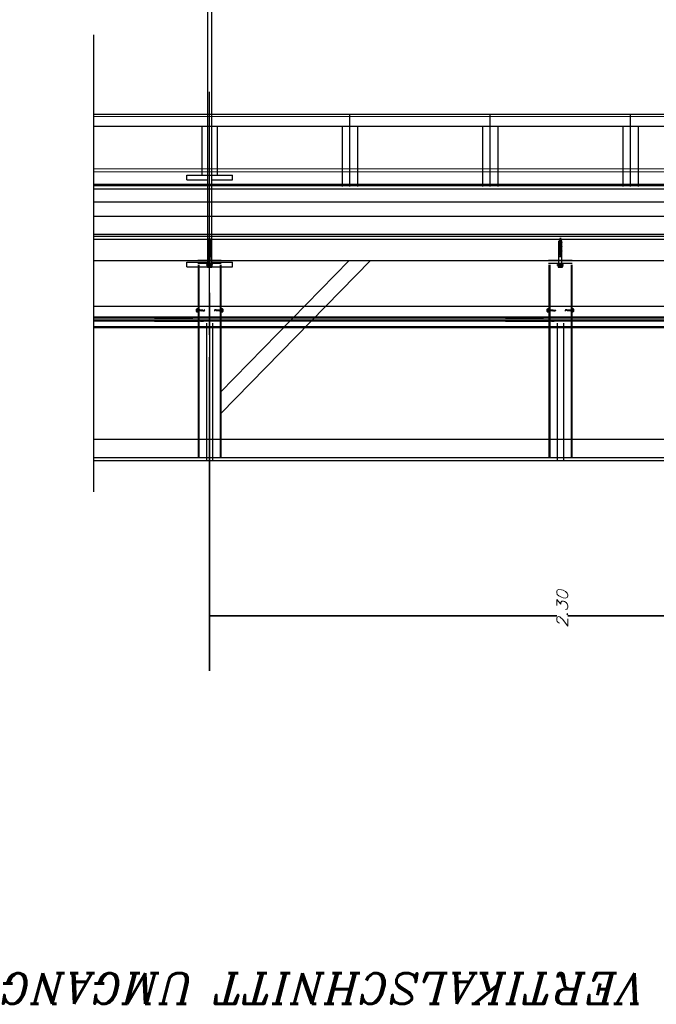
# Model space of a CAD drawing. Header units: millimetres. Extents: x -74 to 79, y 0 to 54.
# Tile 25 of 164: x -63.11 to -61.02, y 6.57 to 9.79. Entities that reach past the tile are written whole.
import ezdxf

# ---------------------------------------------------------------- set-up
doc = ezdxf.new("R2010")
doc.units = ezdxf.units.MM
doc.linetypes.add('HIDDENX2', pattern=[0.75, 0.5, -0.25])
for name, color, linetype, lineweight in [('01_NeubauBemaßung', 7, 'Continuous', 20), ('2-0', 7, 'Continuous', 20), ('Alu-0.5', 7, 'Continuous', 20), ('Arktura_Atmosphera_Standard_Rise$Drops', 7, 'Continuous', 20), ('Arktura_Atmosphera_Standard_Rise$Ribs', 7, 'Continuous', 20), ('Bemaßung 1_100', 7, 'Continuous', 20)]:
    doc.layers.add(name, color=color, linetype=linetype, lineweight=lineweight)
doc.styles.add('Italic', font='Italic', dxfattribs={"width": 1.15})

msp = doc.modelspace()

# ---------------------------------------------------------------- linework, layer by layer
at = {"color": 2, "linetype": 'Continuous', "lineweight": 35}
for p, q in [((-62.4846342, 8.6890835), (-62.4846342, 7.6612995)), ((-62.4846342, 7.8412995), (-62.4656342, 7.8412995)), ((-62.4656342, 7.8412995), (-61.3465751, 7.8412995)), ((-60.2036342, 7.8412995), (-61.3098183, 7.8412995))]:
    msp.add_line(p, q, dxfattribs=at)
at = {"layer": '01_NeubauBemaßung', "color": 3, "linetype": 'HIDDENX2', "lineweight": 25, "ltscale": 0.5}
for p, q in [((-62.4896342, 9.068098), (-62.4881909, 9.070598)), ((-62.4896342, 9.068098), (-62.4851342, 9.068098)), ((-62.4896342, 9.065098), (-62.4896342, 9.068098)), ((-62.4896342, 9.065098), (-62.4851342, 9.065098)), ((-62.4896342, 9.063348), (-62.4891189, 9.0646905)), ((-62.4881909, 9.070598), (-62.4846342, 9.070598)), ((-62.487831, 9.0718085), (-62.4869254, 9.0723314)), ((-62.487831, 9.0718085), (-62.4812511, 9.070598)), ((-62.487831, 9.0718085), (-62.487831, 9.0717085)), ((-62.487831, 9.0717085), (-62.4817947, 9.070598)), ((-62.487831, 9.0717085), (-62.487231, 9.0713621)), ((-62.4874719, 9.070598), (-62.487231, 9.0713621)), ((-62.487231, 9.0713621), (-62.4838219, 9.070598)), ((-62.4870653, 9.0742369), (-62.4861597, 9.0747598)), ((-62.4870653, 9.0742369), (-62.4819247, 9.0733537)), ((-62.4870653, 9.0742369), (-62.4870653, 9.0741369)), ((-62.4870653, 9.0741369), (-62.4819247, 9.0732537)), ((-62.4870653, 9.0741369), (-62.4864653, 9.0737905)), ((-62.4869254, 9.0723314), (-62.4864653, 9.0737905)), ((-62.4869254, 9.0723314), (-62.4819357, 9.0710392)), ((-62.4864653, 9.0737905), (-62.4864642, 9.0737941)), ((-62.4864653, 9.0737905), (-62.4825247, 9.0729072)), ((-62.4862997, 9.0766653), (-62.4853941, 9.0771882)), ((-62.4862997, 9.0766653), (-62.4828068, 9.0761514)), ((-62.4862997, 9.0766653), (-62.4862997, 9.0765653)), ((-62.4862997, 9.0765653), (-62.4828068, 9.0760514)), ((-62.4862997, 9.0765653), (-62.4856997, 9.0762189)), ((-62.4861597, 9.0747598), (-62.4856997, 9.0762189)), ((-62.4861597, 9.0747598), (-62.4828303, 9.0738765)), ((-62.4856997, 9.0762189), (-62.4834068, 9.075705)), ((-62.4853941, 9.0771882), (-62.4846342, 9.079598)), ((-62.4853941, 9.0771882), (-62.4837124, 9.0766742)), ((-62.4851342, 9.0574396), (-62.4851342, 9.069598)), ((-62.4846342, 9.079598), (-62.4837124, 9.0766742)), ((-62.4846342, 9.070598), (-62.4810776, 9.070598)), ((-62.4841342, 9.0574396), (-62.4841342, 9.069598)), ((-62.4841342, 9.068098), (-62.4796342, 9.068098)), ((-62.4841342, 9.065098), (-62.4796342, 9.065098)), ((-62.4837124, 9.0766742), (-62.4828068, 9.0761514)), ((-62.4834068, 9.075705), (-62.4828068, 9.0760514)), ((-62.4834068, 9.075705), (-62.4828303, 9.0738765)), ((-62.4828303, 9.0738765), (-62.4819247, 9.0733537)), ((-62.4828068, 9.0761514), (-62.4828068, 9.0760514)), ((-62.4825322, 9.0729312), (-62.4825247, 9.0729072)), ((-62.4825284, 9.0729192), (-62.4819357, 9.0710392)), ((-62.4825247, 9.0729072), (-62.4819247, 9.0732537)), ((-62.4819357, 9.0710392), (-62.4811715, 9.070598)), ((-62.4819247, 9.0733537), (-62.4819247, 9.0732537)), ((-62.4796342, 9.068098), (-62.4810776, 9.070598)), ((-62.4796342, 9.063348), (-62.4801496, 9.0646905)), ((-62.4796342, 9.065098), (-62.4796342, 9.068098)), ((-61.3396342, 9.068098), (-61.3381909, 9.070598)), ((-61.3396342, 9.068098), (-61.3351342, 9.068098)), ((-61.3396342, 9.065098), (-61.3396342, 9.068098)), ((-61.3396342, 9.065098), (-61.3351342, 9.065098)), ((-61.3396342, 9.063348), (-61.3391189, 9.0646905)), ((-61.3381909, 9.070598), (-61.3346342, 9.070598)), ((-61.337831, 9.0718085), (-61.3369254, 9.0723314)), ((-61.337831, 9.0718085), (-61.3312511, 9.070598)), ((-61.337831, 9.0718085), (-61.337831, 9.0717085)), ((-61.337831, 9.0717085), (-61.3317947, 9.070598)), ((-61.337831, 9.0717085), (-61.337231, 9.0713621)), ((-61.3374719, 9.070598), (-61.337231, 9.0713621)), ((-61.337231, 9.0713621), (-61.3338219, 9.070598)), ((-61.3370653, 9.0742369), (-61.3361597, 9.0747598)), ((-61.3370653, 9.0742369), (-61.3319247, 9.0733537)), ((-61.3370653, 9.0742369), (-61.3370653, 9.0741369)), ((-61.3370653, 9.0741369), (-61.3319247, 9.0732537)), ((-61.3370653, 9.0741369), (-61.3364653, 9.0737905)), ((-61.3369254, 9.0723314), (-61.3364653, 9.0737905)), ((-61.3369254, 9.0723314), (-61.3319357, 9.0710392)), ((-61.3364653, 9.0737905), (-61.3364642, 9.0737941)), ((-61.3364653, 9.0737905), (-61.3325247, 9.0729072)), ((-61.3362997, 9.0766653), (-61.3353941, 9.0771882)), ((-61.3362997, 9.0766653), (-61.3328068, 9.0761514)), ((-61.3362997, 9.0766653), (-61.3362997, 9.0765653)), ((-61.3362997, 9.0765653), (-61.3328068, 9.0760514)), ((-61.3362997, 9.0765653), (-61.3356997, 9.0762189)), ((-61.3361597, 9.0747598), (-61.3356997, 9.0762189)), ((-61.3361597, 9.0747598), (-61.3328303, 9.0738765)), ((-61.3356997, 9.0762189), (-61.3334068, 9.075705)), ((-61.3353941, 9.0771882), (-61.3346342, 9.079598)), ((-61.3353941, 9.0771882), (-61.3337124, 9.0766742)), ((-61.3351342, 9.0574396), (-61.3351342, 9.069598)), ((-61.3346342, 9.079598), (-61.3337124, 9.0766742)), ((-61.3346342, 9.070598), (-61.3310776, 9.070598)), ((-61.3341342, 9.0574396), (-61.3341342, 9.069598)), ((-61.3341342, 9.068098), (-61.3296342, 9.068098)), ((-61.3341342, 9.065098), (-61.3296342, 9.065098)), ((-61.3337124, 9.0766742), (-61.3328068, 9.0761514)), ((-61.3334068, 9.075705), (-61.3328068, 9.0760514)), ((-61.3334068, 9.075705), (-61.3328303, 9.0738765)), ((-61.3328303, 9.0738765), (-61.3319247, 9.0733537)), ((-61.3328068, 9.0761514), (-61.3328068, 9.0760514)), ((-61.3325322, 9.0729312), (-61.3325247, 9.0729072)), ((-61.3325284, 9.0729192), (-61.3319357, 9.0710392)), ((-61.3325247, 9.0729072), (-61.3319247, 9.0732537)), ((-61.3319357, 9.0710392), (-61.3311715, 9.070598)), ((-61.3319247, 9.0733537), (-61.3319247, 9.0732537)), ((-61.3296342, 9.068098), (-61.3310776, 9.070598)), ((-61.3296342, 9.063348), (-61.3301496, 9.0646905)), ((-61.3296342, 9.065098), (-61.3296342, 9.068098)), ((-62.4896342, 9.063348), (-62.4851342, 9.063348)), ((-62.4896342, 9.060348), (-62.4896342, 9.063348)), ((-62.4896342, 9.060348), (-62.4851342, 9.060348)), ((-62.4896342, 9.058598), (-62.4891189, 9.0599405)), ((-62.4896342, 9.055598), (-62.4896342, 9.058598)), ((-62.4896342, 9.058598), (-62.4851342, 9.058598)), ((-62.4896342, 9.055598), (-62.4841779, 9.055598)), ((-62.4896342, 9.053848), (-62.4891189, 9.0551905)), ((-62.4896342, 9.053848), (-62.4833082, 9.053848)), ((-62.4896342, 9.050848), (-62.4896342, 9.053848)), ((-62.4896342, 9.050848), (-62.4834295, 9.050848)), ((-62.4896342, 9.049098), (-62.4891189, 9.0504405)), ((-62.4896342, 9.046098), (-62.4896342, 9.049098)), ((-62.4896342, 9.049098), (-62.4845082, 9.049098)), ((-62.4896342, 9.046098), (-62.4867758, 9.046098)), ((-62.4896342, 9.044348), (-62.4891189, 9.0456905)), ((-62.4896342, 9.041348), (-62.4896342, 9.044348)), ((-62.4896342, 9.044348), (-62.4871271, 9.044348)), ((-62.4896342, 9.041348), (-62.4864887, 9.041348)), ((-62.4896342, 9.039598), (-62.4891189, 9.0409405)), ((-62.4896342, 9.039598), (-62.485237, 9.039598)), ((-62.4896342, 9.036598), (-62.4896342, 9.039598)), ((-62.4896342, 9.036598), (-62.4851342, 9.036598)), ((-62.4896342, 9.034848), (-62.4891189, 9.0361905)), ((-62.4896342, 9.031848), (-62.4896342, 9.034848)), ((-62.4896342, 9.034848), (-62.4851342, 9.034848)), ((-62.4861257, 9.044348), (-62.4796342, 9.044348)), ((-62.485698, 9.046098), (-62.4796342, 9.046098)), ((-62.4853378, 9.041348), (-62.4796342, 9.041348)), ((-62.4851342, 9.023964), (-62.4851342, 9.0391564)), ((-62.4841836, 9.039598), (-62.4796342, 9.039598)), ((-62.4841342, 9.063348), (-62.4796342, 9.063348)), ((-62.4841342, 9.060348), (-62.4796342, 9.060348)), ((-62.4841342, 9.058598), (-62.4796342, 9.058598)), ((-62.4841342, 9.023964), (-62.4841342, 9.0391564)), ((-62.4841342, 9.036598), (-62.4796342, 9.036598)), ((-62.4841342, 9.034848), (-62.4796342, 9.034848)), ((-62.4832202, 9.049098), (-62.4796342, 9.049098)), ((-62.4829716, 9.055598), (-62.4796342, 9.055598)), ((-62.4823779, 9.050848), (-62.4796342, 9.050848)), ((-62.4822784, 9.053848), (-62.4796342, 9.053848)), ((-62.4796342, 9.058598), (-62.4801496, 9.0599405)), ((-62.4796342, 9.053848), (-62.4801496, 9.0551905)), ((-62.4796342, 9.049098), (-62.4801496, 9.0504405)), ((-62.4796342, 9.044348), (-62.4801496, 9.0456905)), ((-62.4796342, 9.039598), (-62.4801496, 9.0409405)), ((-62.4796342, 9.034848), (-62.4801496, 9.0361905)), ((-62.4796342, 9.060348), (-62.4796342, 9.063348)), ((-62.4796342, 9.055598), (-62.4796342, 9.058598)), ((-62.4796342, 9.050848), (-62.4796342, 9.053848)), ((-62.4796342, 9.046098), (-62.4796342, 9.049098)), ((-62.4796342, 9.041348), (-62.4796342, 9.044348)), ((-62.4796342, 9.036598), (-62.4796342, 9.039598)), ((-62.4796342, 9.031848), (-62.4796342, 9.034848)), ((-61.3396342, 9.063348), (-61.3351342, 9.063348)), ((-61.3396342, 9.060348), (-61.3396342, 9.063348)), ((-61.3396342, 9.060348), (-61.3351342, 9.060348)), ((-61.3396342, 9.058598), (-61.3391189, 9.0599405)), ((-61.3396342, 9.055598), (-61.3396342, 9.058598)), ((-61.3396342, 9.058598), (-61.3351342, 9.058598)), ((-61.3396342, 9.055598), (-61.3341779, 9.055598)), ((-61.3396342, 9.053848), (-61.3391189, 9.0551905)), ((-61.3396342, 9.053848), (-61.3333082, 9.053848)), ((-61.3396342, 9.050848), (-61.3396342, 9.053848)), ((-61.3396342, 9.050848), (-61.3334295, 9.050848)), ((-61.3396342, 9.049098), (-61.3391189, 9.0504405)), ((-61.3396342, 9.046098), (-61.3396342, 9.049098)), ((-61.3396342, 9.049098), (-61.3345082, 9.049098)), ((-61.3396342, 9.046098), (-61.3367758, 9.046098)), ((-61.3396342, 9.044348), (-61.3391189, 9.0456905)), ((-61.3396342, 9.041348), (-61.3396342, 9.044348)), ((-61.3396342, 9.044348), (-61.3371271, 9.044348)), ((-61.3396342, 9.041348), (-61.3364887, 9.041348)), ((-61.3396342, 9.039598), (-61.3391189, 9.0409405)), ((-61.3396342, 9.039598), (-61.335237, 9.039598)), ((-61.3396342, 9.036598), (-61.3396342, 9.039598)), ((-61.3396342, 9.036598), (-61.3351342, 9.036598)), ((-61.3396342, 9.034848), (-61.3391189, 9.0361905)), ((-61.3396342, 9.031848), (-61.3396342, 9.034848)), ((-61.3396342, 9.034848), (-61.3351342, 9.034848)), ((-61.3361257, 9.044348), (-61.3296342, 9.044348)), ((-61.335698, 9.046098), (-61.3296342, 9.046098)), ((-61.3353378, 9.041348), (-61.3296342, 9.041348)), ((-61.3351342, 9.023964), (-61.3351342, 9.0391564)), ((-61.3341836, 9.039598), (-61.3296342, 9.039598)), ((-61.3341342, 9.063348), (-61.3296342, 9.063348)), ((-61.3341342, 9.060348), (-61.3296342, 9.060348)), ((-61.3341342, 9.058598), (-61.3296342, 9.058598)), ((-61.3341342, 9.023964), (-61.3341342, 9.0391564)), ((-61.3341342, 9.036598), (-61.3296342, 9.036598)), ((-61.3341342, 9.034848), (-61.3296342, 9.034848)), ((-61.3332202, 9.049098), (-61.3296342, 9.049098)), ((-61.3329716, 9.055598), (-61.3296342, 9.055598)), ((-61.3323779, 9.050848), (-61.3296342, 9.050848)), ((-61.3322784, 9.053848), (-61.3296342, 9.053848)), ((-61.3296342, 9.058598), (-61.3301496, 9.0599405)), ((-61.3296342, 9.053848), (-61.3301496, 9.0551905)), ((-61.3296342, 9.049098), (-61.3301496, 9.0504405)), ((-61.3296342, 9.044348), (-61.3301496, 9.0456905)), ((-61.3296342, 9.039598), (-61.3301496, 9.0409405)), ((-61.3296342, 9.034848), (-61.3301496, 9.0361905)), ((-61.3296342, 9.060348), (-61.3296342, 9.063348)), ((-61.3296342, 9.055598), (-61.3296342, 9.058598)), ((-61.3296342, 9.050848), (-61.3296342, 9.053848)), ((-61.3296342, 9.046098), (-61.3296342, 9.049098)), ((-61.3296342, 9.041348), (-61.3296342, 9.044348)), ((-61.3296342, 9.036598), (-61.3296342, 9.039598)), ((-61.3296342, 9.031848), (-61.3296342, 9.034848)), ((-62.4896342, 9.031848), (-62.4851342, 9.031848)), ((-62.4896342, 9.030098), (-62.4892232, 9.0311688)), ((-62.4896342, 9.020598), (-62.4896342, 9.030098)), ((-62.4896342, 9.030098), (-62.4851342, 9.030098)), ((-62.4896342, 8.9936141), (-62.4896342, 9.020598)), ((-62.4896342, 9.020598), (-62.4796342, 9.020598)), ((-62.4896342, 9.018598), (-62.4796342, 9.018598)), ((-62.4841342, 9.031848), (-62.4796342, 9.031848)), ((-62.4841342, 9.030098), (-62.4796342, 9.030098)), ((-62.4796342, 9.030098), (-62.4800453, 9.0311688)), ((-62.4796342, 9.020598), (-62.4796342, 9.030098)), ((-62.4796342, 8.9936141), (-62.4796342, 9.020598)), ((-61.3396342, 9.031848), (-61.3351342, 9.031848)), ((-61.3396342, 9.030098), (-61.3392232, 9.0311688)), ((-61.3396342, 9.020598), (-61.3396342, 9.030098)), ((-61.3396342, 9.030098), (-61.3351342, 9.030098)), ((-61.3396342, 8.9936141), (-61.3396342, 9.020598)), ((-61.3396342, 9.020598), (-61.3296342, 9.020598)), ((-61.3396342, 9.018598), (-61.3296342, 9.018598)), ((-61.3341342, 9.031848), (-61.3296342, 9.031848)), ((-61.3341342, 9.030098), (-61.3296342, 9.030098)), ((-61.3296342, 9.030098), (-61.3300453, 9.0311688)), ((-61.3296342, 9.020598), (-61.3296342, 9.030098)), ((-61.3296342, 8.9936141), (-61.3296342, 9.020598)), ((-62.4937527, 8.9907984), (-62.4937527, 8.9924016)), ((-62.4936342, 8.990598), (-62.4756342, 8.990598)), ((-62.4936342, 8.989098), (-62.4936342, 8.990598)), ((-62.4936342, 8.989098), (-62.4756342, 8.989098)), ((-62.4936342, 8.989098), (-62.4921398, 8.9885231)), ((-62.4757162, 8.992602), (-62.4935523, 8.992602)), ((-62.4906598, 8.990598), (-62.4935523, 8.990598)), ((-62.4921398, 8.9885231), (-62.4921398, 8.984098)), ((-62.4906598, 8.990598), (-62.4786087, 8.990598)), ((-62.4902634, 8.983598), (-62.488387, 8.983598)), ((-62.4796342, 8.9936141), (-62.4896342, 8.9936141)), ((-62.488387, 8.9885231), (-62.488387, 8.984098)), ((-62.488387, 8.983598), (-62.4808815, 8.983598)), ((-62.4808815, 8.9885231), (-62.4808815, 8.984098)), ((-62.4808815, 8.983598), (-62.4790051, 8.983598)), ((-62.4786087, 8.990598), (-62.4757162, 8.990598)), ((-62.4756342, 8.989098), (-62.4771287, 8.9885231)), ((-62.4771287, 8.9885231), (-62.4771287, 8.984098)), ((-62.4756342, 8.989098), (-62.4756342, 8.990598)), ((-62.4755158, 8.9907984), (-62.4755158, 8.9924016)), ((-61.3437527, 8.9907984), (-61.3437527, 8.9924016)), ((-61.3436342, 8.990598), (-61.3256342, 8.990598)), ((-61.3436342, 8.989098), (-61.3436342, 8.990598)), ((-61.3436342, 8.989098), (-61.3256342, 8.989098)), ((-61.3436342, 8.989098), (-61.3421398, 8.9885231)), ((-61.3257162, 8.992602), (-61.3435523, 8.992602)), ((-61.3406598, 8.990598), (-61.3435523, 8.990598)), ((-61.3421398, 8.9885231), (-61.3421398, 8.984098)), ((-61.3406598, 8.990598), (-61.3286087, 8.990598)), ((-61.3402634, 8.983598), (-61.338387, 8.983598)), ((-61.3296342, 8.9936141), (-61.3396342, 8.9936141)), ((-61.338387, 8.9885231), (-61.338387, 8.984098)), ((-61.338387, 8.983598), (-61.3308815, 8.983598)), ((-61.3308815, 8.9885231), (-61.3308815, 8.984098)), ((-61.3308815, 8.983598), (-61.3290051, 8.983598)), ((-61.3286087, 8.990598), (-61.3257162, 8.990598)), ((-61.3256342, 8.989098), (-61.3271287, 8.9885231)), ((-61.3271287, 8.9885231), (-61.3271287, 8.984098)), ((-61.3256342, 8.989098), (-61.3256342, 8.990598)), ((-61.3255158, 8.9907984), (-61.3255158, 8.9924016))]:
    msp.add_line(p, q, dxfattribs=at)
at = {"layer": '01_NeubauBemaßung', "color": 3, "linetype": 'Continuous', "lineweight": 25}
for p, q in [((-62.4461741, 9.005102), (-62.5230943, 9.005102)), ((-62.4496342, 8.5733131), (-62.027234, 9.005102)), ((-62.4471342, 8.5043678), (-61.9572878, 9.005102)), ((-61.2961741, 9.005102), (-61.3730943, 9.005102)), ((-62.4461741, 8.995102), (-62.5230943, 8.995102)), ((-62.5221342, 8.990602), (-62.5221342, 8.359548)), ((-62.5196342, 8.990602), (-62.5196342, 8.359548)), ((-62.4496342, 8.990602), (-62.4496342, 8.359548)), ((-62.4471342, 8.990602), (-62.4471342, 8.359548)), ((-61.2961741, 8.995102), (-61.3730943, 8.995102)), ((-61.3721342, 8.990602), (-61.3721342, 8.359548)), ((-61.3696342, 8.990602), (-61.3696342, 8.359548)), ((-61.2996342, 8.990602), (-61.2996342, 8.359548)), ((-61.2971342, 8.990602), (-61.2971342, 8.359548)), ((-54.9230144, 8.8548552), (-62.8647351, 8.8548552)), ((-62.5279775, 8.8381565), (-62.5279775, 8.8455512)), ((-62.5273731, 8.8466494), (-62.5238863, 8.8466494)), ((-62.5273731, 8.8444531), (-62.5237462, 8.8444531)), ((-62.5273731, 8.8440501), (-62.5237462, 8.8440501)), ((-62.5273731, 8.8396576), (-62.5237462, 8.8396576)), ((-62.5273731, 8.8392546), (-62.5237462, 8.8392546)), ((-62.5238714, 8.846734), (-62.5234733, 8.8489373)), ((-62.5237462, 8.8440501), (-62.5237462, 8.8444531)), ((-62.5237462, 8.8392546), (-62.5237462, 8.8396576)), ((-62.5234439, 8.8346957), (-62.5234439, 8.849012)), ((-62.5232749, 8.8491038), (-62.5223357, 8.8491038)), ((-62.5221342, 8.8348053), (-62.5221342, 8.8489024)), ((-62.5166342, 8.8409138), (-62.5159428, 8.8439541)), ((-62.5070528, 8.8415691), (-62.5166342, 8.8432585)), ((-62.5105946, 8.8396364), (-62.5166342, 8.8407014)), ((-62.5164474, 8.8391038), (-62.5154922, 8.8446038)), ((-62.5159968, 8.8397535), (-62.5150415, 8.8439541)), ((-62.5150748, 8.8397535), (-62.5141196, 8.8439541)), ((-62.5146242, 8.8391038), (-62.5136689, 8.8446038)), ((-62.5141735, 8.8397535), (-62.5132182, 8.8439541)), ((-62.5132516, 8.8397535), (-62.5122963, 8.8439541)), ((-62.5128009, 8.8391038), (-62.5118456, 8.8446038)), ((-62.5123503, 8.8397535), (-62.511395, 8.8439541)), ((-62.5114283, 8.8397535), (-62.510473, 8.8439541)), ((-62.5109777, 8.8391038), (-62.5100224, 8.8446038)), ((-62.510527, 8.8397535), (-62.5095717, 8.8439541)), ((-62.5096051, 8.8397535), (-62.5086498, 8.8439541)), ((-62.5091544, 8.8391038), (-62.5081991, 8.8446038)), ((-62.5087037, 8.8397535), (-62.5077484, 8.8439541)), ((-62.5077818, 8.8397535), (-62.5070528, 8.842959)), ((-62.507552, 8.8393555), (-62.5070528, 8.842959)), ((-62.5072836, 8.8393555), (-62.5070528, 8.842959)), ((-62.5070528, 8.8395873), (-62.5070528, 8.842959)), ((-62.5061741, 8.8399399), (-62.5019048, 8.8399399)), ((-62.5019048, 8.8399399), (-62.5005646, 8.8418538)), ((-62.5017213, 8.8395873), (-62.5019048, 8.8399399)), ((-62.4673637, 8.8437678), (-62.4687038, 8.8418539)), ((-62.4675472, 8.8441204), (-62.4673637, 8.8437678)), ((-62.4630944, 8.8437678), (-62.4673637, 8.8437678)), ((-62.4617165, 8.8443522), (-62.4622157, 8.8407487)), ((-62.4619849, 8.8443522), (-62.4622157, 8.8407487)), ((-62.4622157, 8.8441204), (-62.4622157, 8.8407487)), ((-62.4614867, 8.8439542), (-62.4622157, 8.8407487)), ((-62.4622157, 8.8421386), (-62.4526342, 8.8404492)), ((-62.4605648, 8.8439542), (-62.46152, 8.8397536)), ((-62.4601141, 8.8446039), (-62.4610694, 8.8391039)), ((-62.4596634, 8.8439542), (-62.4606187, 8.8397536)), ((-62.4587415, 8.8439542), (-62.4596968, 8.8397536)), ((-62.4582908, 8.8446039), (-62.4592461, 8.8391039)), ((-62.4578402, 8.8439542), (-62.4587955, 8.8397536)), ((-62.4586739, 8.8440713), (-62.4526342, 8.8430063)), ((-62.4569182, 8.8439542), (-62.4578735, 8.8397536)), ((-62.4564676, 8.8446039), (-62.4574229, 8.8391039)), ((-62.4560169, 8.8439542), (-62.4569722, 8.8397536)), ((-62.455095, 8.8439542), (-62.4560503, 8.8397536)), ((-62.4546443, 8.8446039), (-62.4555996, 8.8391039)), ((-62.4541936, 8.8439542), (-62.4551489, 8.8397536)), ((-62.4532717, 8.8439542), (-62.454227, 8.8397536)), ((-62.452821, 8.8446039), (-62.4537763, 8.8391039)), ((-62.4526342, 8.8427939), (-62.4533257, 8.8397536)), ((-62.4471342, 8.8489024), (-62.4471342, 8.8348053)), ((-62.4459936, 8.8491038), (-62.4469327, 8.8491038)), ((-62.4458245, 8.849012), (-62.4458245, 8.8346957)), ((-62.4457952, 8.8489373), (-62.4453971, 8.846734)), ((-62.4418954, 8.8444531), (-62.4455223, 8.8444531)), ((-62.4455223, 8.8444531), (-62.4455223, 8.8440501)), ((-62.4418954, 8.8440501), (-62.4455223, 8.8440501)), ((-62.4455223, 8.8396576), (-62.4455223, 8.8392546)), ((-62.4418954, 8.8396576), (-62.4455223, 8.8396576)), ((-62.4418954, 8.8392546), (-62.4455223, 8.8392546)), ((-62.4418954, 8.8466494), (-62.445383, 8.8466494)), ((-62.441291, 8.8455512), (-62.441291, 8.8381565)), ((-61.3779775, 8.8381565), (-61.3779775, 8.8455512)), ((-61.3773731, 8.8466494), (-61.3738863, 8.8466494)), ((-61.3773731, 8.8444531), (-61.3737462, 8.8444531)), ((-61.3773731, 8.8440501), (-61.3737462, 8.8440501)), ((-61.3773731, 8.8396576), (-61.3737462, 8.8396576)), ((-61.3773731, 8.8392546), (-61.3737462, 8.8392546)), ((-61.3738714, 8.846734), (-61.3734733, 8.8489373)), ((-61.3737462, 8.8440501), (-61.3737462, 8.8444531)), ((-61.3737462, 8.8392546), (-61.3737462, 8.8396576)), ((-61.3734439, 8.8346957), (-61.3734439, 8.849012)), ((-61.3732749, 8.8491038), (-61.3723357, 8.8491038)), ((-61.3721342, 8.8348053), (-61.3721342, 8.8489024)), ((-61.3666342, 8.8409138), (-61.3659428, 8.8439541)), ((-61.3570528, 8.8415691), (-61.3666342, 8.8432585)), ((-61.3605946, 8.8396364), (-61.3666342, 8.8407014)), ((-61.3664474, 8.8391038), (-61.3654922, 8.8446038)), ((-61.3659968, 8.8397535), (-61.3650415, 8.8439541)), ((-61.3650748, 8.8397535), (-61.3641196, 8.8439541)), ((-61.3646242, 8.8391038), (-61.3636689, 8.8446038)), ((-61.3641735, 8.8397535), (-61.3632182, 8.8439541)), ((-61.3632516, 8.8397535), (-61.3622963, 8.8439541)), ((-61.3628009, 8.8391038), (-61.3618456, 8.8446038)), ((-61.3623503, 8.8397535), (-61.361395, 8.8439541)), ((-61.3614283, 8.8397535), (-61.360473, 8.8439541)), ((-61.3609777, 8.8391038), (-61.3600224, 8.8446038)), ((-61.360527, 8.8397535), (-61.3595717, 8.8439541)), ((-61.3596051, 8.8397535), (-61.3586498, 8.8439541)), ((-61.3591544, 8.8391038), (-61.3581991, 8.8446038)), ((-61.3587037, 8.8397535), (-61.3577484, 8.8439541)), ((-61.3577818, 8.8397535), (-61.3570528, 8.842959)), ((-61.357552, 8.8393555), (-61.3570528, 8.842959)), ((-61.3572836, 8.8393555), (-61.3570528, 8.842959)), ((-61.3570528, 8.8395873), (-61.3570528, 8.842959)), ((-61.3561741, 8.8399399), (-61.3519048, 8.8399399)), ((-61.3519048, 8.8399399), (-61.3505646, 8.8418538)), ((-61.3517213, 8.8395873), (-61.3519048, 8.8399399)), ((-61.3173637, 8.8437678), (-61.3187038, 8.8418539)), ((-61.3175472, 8.8441204), (-61.3173637, 8.8437678)), ((-61.3130944, 8.8437678), (-61.3173637, 8.8437678)), ((-61.3117165, 8.8443522), (-61.3122157, 8.8407487)), ((-61.3119849, 8.8443522), (-61.3122157, 8.8407487)), ((-61.3122157, 8.8441204), (-61.3122157, 8.8407487)), ((-61.3114867, 8.8439542), (-61.3122157, 8.8407487)), ((-61.3122157, 8.8421386), (-61.3026342, 8.8404492)), ((-61.3105648, 8.8439542), (-61.31152, 8.8397536)), ((-61.3101141, 8.8446039), (-61.3110694, 8.8391039)), ((-61.3096634, 8.8439542), (-61.3106187, 8.8397536)), ((-61.3087415, 8.8439542), (-61.3096968, 8.8397536)), ((-61.3082908, 8.8446039), (-61.3092461, 8.8391039)), ((-61.3078402, 8.8439542), (-61.3087955, 8.8397536)), ((-61.3086739, 8.8440713), (-61.3026342, 8.8430063)), ((-61.3069182, 8.8439542), (-61.3078735, 8.8397536)), ((-61.3064676, 8.8446039), (-61.3074229, 8.8391039)), ((-61.3060169, 8.8439542), (-61.3069722, 8.8397536)), ((-61.305095, 8.8439542), (-61.3060503, 8.8397536)), ((-61.3046443, 8.8446039), (-61.3055996, 8.8391039)), ((-61.3041936, 8.8439542), (-61.3051489, 8.8397536)), ((-61.3032717, 8.8439542), (-61.304227, 8.8397536)), ((-61.302821, 8.8446039), (-61.3037763, 8.8391039)), ((-61.3026342, 8.8427939), (-61.3033257, 8.8397536)), ((-61.2971342, 8.8489024), (-61.2971342, 8.8348053)), ((-61.2959936, 8.8491038), (-61.2969327, 8.8491038)), ((-61.2958245, 8.849012), (-61.2958245, 8.8346957)), ((-61.2957952, 8.8489373), (-61.2953971, 8.846734)), ((-61.2918954, 8.8444531), (-61.2955223, 8.8444531)), ((-61.2955223, 8.8444531), (-61.2955223, 8.8440501)), ((-61.2918954, 8.8440501), (-61.2955223, 8.8440501)), ((-61.2955223, 8.8396576), (-61.2955223, 8.8392546)), ((-61.2918954, 8.8396576), (-61.2955223, 8.8396576)), ((-61.2918954, 8.8392546), (-61.2955223, 8.8392546)), ((-61.2918954, 8.8466494), (-61.295383, 8.8466494)), ((-61.291291, 8.8455512), (-61.291291, 8.8381565)), ((-54.9230144, 8.8198538), (-62.8647351, 8.8198538)), ((-54.9230144, 8.8168538), (-62.8647351, 8.8168538)), ((-54.9230144, 8.8098538), (-62.8647351, 8.8098538)), ((-54.9230144, 8.8068538), (-62.8647351, 8.8068538)), ((-62.6646342, 8.8198538), (-62.5396342, 8.8198538)), ((-62.6646342, 8.8168538), (-62.5396342, 8.8168538)), ((-62.6646342, 8.8098538), (-62.5221342, 8.8098536)), ((-62.6646342, 8.8068538), (-62.5221342, 8.8068538)), ((-62.5273731, 8.8370583), (-62.5238855, 8.8370583)), ((-62.5234733, 8.8347704), (-62.5238714, 8.8369737)), ((-62.5232749, 8.8346039), (-62.5223357, 8.8346039)), ((-62.5141342, 8.8068538), (-62.5046342, 8.8068538)), ((-62.4551342, 8.8068538), (-62.4646342, 8.8068538)), ((-62.3046342, 8.8068538), (-62.4471342, 8.8068538)), ((-62.4459936, 8.8346039), (-62.4469327, 8.8346039)), ((-62.4453971, 8.8369737), (-62.4457952, 8.8347704)), ((-62.4418954, 8.8370583), (-62.4453822, 8.8370583)), ((-62.3046342, 8.8098538), (-62.4306342, 8.8098536)), ((-62.3046342, 8.8198538), (-62.4296343, 8.8198538)), ((-62.3046342, 8.8168538), (-62.4296343, 8.8168538)), ((-61.5146342, 8.8198538), (-61.3896342, 8.8198538)), ((-61.5146342, 8.8168538), (-61.3896342, 8.8168538)), ((-61.5146342, 8.8098538), (-61.3721342, 8.8098536)), ((-61.5146342, 8.8068538), (-61.3721342, 8.8068538)), ((-61.3773731, 8.8370583), (-61.3738855, 8.8370583)), ((-61.3734733, 8.8347704), (-61.3738714, 8.8369737)), ((-61.3732749, 8.8346039), (-61.3723357, 8.8346039)), ((-61.3641342, 8.8068538), (-61.3546342, 8.8068538)), ((-61.3051342, 8.8068538), (-61.3146342, 8.8068538)), ((-61.1546342, 8.8068538), (-61.2971342, 8.8068538)), ((-61.2959936, 8.8346039), (-61.2969327, 8.8346039)), ((-61.2953971, 8.8369737), (-61.2957952, 8.8347704)), ((-61.2918954, 8.8370583), (-61.2953822, 8.8370583)), ((-61.1546342, 8.8098538), (-61.2806342, 8.8098536)), ((-61.1546342, 8.8198538), (-61.2796343, 8.8198538)), ((-61.1546342, 8.8168538), (-61.2796343, 8.8168538)), ((-54.9230144, 8.7878538), (-62.8647351, 8.7878538)), ((-54.9230144, 8.7848538), (-62.8647351, 8.7848538)), ((-62.4946342, 8.7995644), (-62.4946342, 8.349548)), ((-62.4746342, 8.7995644), (-62.4746342, 8.349548)), ((-61.3446342, 8.7995644), (-61.3446342, 8.349548)), ((-61.3246342, 8.7995644), (-61.3246342, 8.349548)), ((-62.8647351, 8.419548), (-54.9230144, 8.419548)), ((-62.8647351, 8.359548), (-54.9230144, 8.359548)), ((-62.8647351, 8.349548), (-54.9230144, 8.349548))]:
    msp.add_line(p, q, dxfattribs=at)
at = {"layer": '01_NeubauBemaßung', "color": 3, "linetype": 'HIDDENX2', "lineweight": 25, "ltscale": 0.5}
for centre, radius, start, end in [((-62.489399, 9.064798), 0.0003, 339.000001, 90), ((-62.4846342, 9.069598), 0.0005, 359.9997847, 180.0002153), ((-62.4798695, 9.064798), 0.0003, 90, 201.0000021), ((-61.339399, 9.064798), 0.0003, 339.000001, 90), ((-61.3346342, 9.069598), 0.0005, 359.9997847, 180.0002153), ((-61.3298695, 9.064798), 0.0003, 90, 201.0000021), ((-62.489399, 9.060048), 0.0003, 338.9997475, 90), ((-62.489399, 9.055298), 0.0003, 339.000001, 90), ((-62.489399, 9.050548), 0.0003, 338.9995722, 90), ((-62.489399, 9.045798), 0.0003, 339.0002735, 90), ((-62.489399, 9.041048), 0.0003, 338.9993968, 90), ((-62.489399, 9.036298), 0.0003, 339.0000982, 90), ((-62.4811342, 9.0440554), 0.006, 129.521196, 224.415309), ((-62.4811342, 9.0440554), 0.005, 129.5211947, 224.4153086), ((-62.4861342, 9.0391564), 0.001, 0.0002149, 44.4153068), ((-62.4811342, 9.0525406), 0.006, 225, 230.4788049), ((-62.4831342, 9.0574396), 0.002, 180.0001162, 224.415309), ((-62.4881342, 9.0525406), 0.005, 309.5211959, 44.4153086), ((-62.4881342, 9.0440554), 0.005, 45.572996, 50.478803), ((-62.4861342, 9.0391564), 0.002, 0.0001075, 44.415309), ((-62.4811342, 9.0525406), 0.005, 225.572996, 230.4788053), ((-62.4881342, 9.0525406), 0.006, 309.521197, 44.415308), ((-62.4881342, 9.0440554), 0.006, 45, 50.478803), ((-62.4831342, 9.0574396), 0.001, 180.0002325, 224.4153128), ((-62.4798695, 9.060048), 0.0003, 90, 201.0000506), ((-62.4798695, 9.055298), 0.0003, 90, 200.9993492), ((-62.4798695, 9.050548), 0.0003, 90, 201.000226), ((-62.4798695, 9.045798), 0.0003, 90, 200.9995246), ((-62.4798695, 9.041048), 0.0003, 90, 201.0004013), ((-62.4798695, 9.036298), 0.0003, 90, 200.9996999), ((-61.339399, 9.060048), 0.0003, 338.9997475, 90), ((-61.339399, 9.055298), 0.0003, 339.000001, 90), ((-61.339399, 9.050548), 0.0003, 338.9995722, 90), ((-61.339399, 9.045798), 0.0003, 339.0002735, 90), ((-61.339399, 9.041048), 0.0003, 338.9993968, 90), ((-61.339399, 9.036298), 0.0003, 339.0000982, 90), ((-61.3311342, 9.0440554), 0.006, 129.521196, 224.415309), ((-61.3311342, 9.0440554), 0.005, 129.5211947, 224.4153086), ((-61.3361342, 9.0391564), 0.001, 0.0002149, 44.4153068), ((-61.3311342, 9.0525406), 0.006, 225, 230.4788049), ((-61.3331342, 9.0574396), 0.002, 180.0001162, 224.415309), ((-61.3381342, 9.0525406), 0.005, 309.5211959, 44.4153086), ((-61.3381342, 9.0440554), 0.005, 45.572996, 50.478803), ((-61.3361342, 9.0391564), 0.002, 0.0001075, 44.415309), ((-61.3311342, 9.0525406), 0.005, 225.572996, 230.4788053), ((-61.3381342, 9.0525406), 0.006, 309.521197, 44.415308), ((-61.3381342, 9.0440554), 0.006, 45, 50.478803), ((-61.3331342, 9.0574396), 0.001, 180.0002325, 224.4153128), ((-61.3298695, 9.060048), 0.0003, 90, 201.0000506), ((-61.3298695, 9.055298), 0.0003, 90, 200.9993492), ((-61.3298695, 9.050548), 0.0003, 90, 201.000226), ((-61.3298695, 9.045798), 0.0003, 90, 200.9995246), ((-61.3298695, 9.041048), 0.0003, 90, 201.0004013), ((-61.3298695, 9.036298), 0.0003, 90, 200.9996999), ((-62.48969, 9.031348), 0.0005, 338.999999, 83.599079), ((-62.4846342, 9.023098), 0.001, 119.9999458, 59.9997614), ((-62.4795785, 9.031348), 0.0005, 96.400921, 201.000003), ((-61.33969, 9.031348), 0.0005, 338.999999, 83.599079), ((-61.3346342, 9.023098), 0.001, 119.9999458, 59.9997614), ((-61.3295785, 9.031348), 0.0005, 96.400921, 201.000003), ((-62.4935523, 8.9924016), 0.0002004, 90.0000376, 180), ((-62.4935523, 8.9907984), 0.0002004, 180, 269.9999624), ((-62.4902634, 8.9922101), 0.004137, 243.027831, 296.972237), ((-62.4902634, 8.9873688), 0.0037708, 240.1583035, 299.8417375), ((-62.4906464, 8.9936141), 0.001012, 270, 359.9998669), ((-62.4846342, 9.0039462), 0.0158731, 256.3244771, 283.6755229), ((-62.4846342, 8.9979313), 0.0143333, 254.8218141, 285.1781859), ((-62.4790051, 8.9922101), 0.004137, 243.027763, 296.9721912), ((-62.4790051, 8.9873688), 0.0037708, 240.1582625, 299.8416661), ((-62.4786221, 8.9936141), 0.0010121, 180.0001331, 270), ((-62.4757162, 8.9924016), 0.0002004, 0, 90.000806), ((-62.4757162, 8.9907984), 0.0002004, 269.999194, 360), ((-61.3435523, 8.9924016), 0.0002004, 90.0000376, 180), ((-61.3435523, 8.9907984), 0.0002004, 180, 269.9999624), ((-61.3402634, 8.9922101), 0.004137, 243.027831, 296.972237), ((-61.3402634, 8.9873688), 0.0037708, 240.1583036, 299.8417375), ((-61.3406464, 8.9936141), 0.001012, 270, 359.9998669), ((-61.3346342, 9.0039462), 0.0158731, 256.3244771, 283.6755229), ((-61.3346342, 8.9979313), 0.0143333, 254.8218141, 285.1781859), ((-61.3290051, 8.9922101), 0.004137, 243.027763, 296.9721912), ((-61.3290051, 8.9873688), 0.0037708, 240.1582625, 299.8416661), ((-61.3286221, 8.9936141), 0.0010121, 180.0001331, 270), ((-61.3257162, 8.9924016), 0.0002004, 360, 90.000806), ((-61.3257162, 8.9907984), 0.0002004, 269.999194, 360)]:
    msp.add_arc(centre, radius, start, end, dxfattribs=at)
at = {"layer": '01_NeubauBemaßung', "color": 3, "linetype": 'Continuous', "lineweight": 25}
for centre, radius, start, end in [((-62.5266778, 8.8455512), 0.0012997, 122.338063, 237.661937), ((-62.5236854, 8.8418538), 0.0042921, 149.223064, 210.776936), ((-62.5266778, 8.8381565), 0.0012997, 122.338063, 237.661937), ((-62.5189238, 8.8458616), 0.0050238, 170.0000259, 196.282159), ((-62.5118773, 8.8418538), 0.0120704, 169.51636, 190.48364), ((-62.5189238, 8.8378461), 0.0050238, 163.717841, 189.9999704), ((-62.5232749, 8.8489024), 0.0002015, 90.0006946, 170.0003506), ((-62.5223357, 8.8489024), 0.0002015, 359.9995104, 89.9995569), ((-62.5000955, 8.830652), 0.0112019, 90.1983998, 127.0924061), ((-62.5001342, 8.8435426), 0.0016889, 160, 270), ((-62.469173, 8.8530557), 0.0112019, 270.1983998, 307.0924061), ((-62.4691342, 8.840165), 0.0016889, 340, 90), ((-62.4469328, 8.8489024), 0.0002015, 89.998765, 180.0004897), ((-62.4459936, 8.8489024), 0.0002015, 9.9997951, 90.0001443), ((-62.4503446, 8.8458616), 0.0050238, 343.717841, 9.9999799), ((-62.4573912, 8.8418538), 0.0120704, 349.51636, 10.48364), ((-62.4503446, 8.8378461), 0.0050238, 350.0000237, 16.282159), ((-62.4425907, 8.8455512), 0.0012997, 302.338063, 57.661937), ((-62.4455831, 8.8418538), 0.0042921, 329.223064, 30.776936), ((-62.4425907, 8.8381565), 0.0012997, 302.338063, 57.661937), ((-61.3766778, 8.8455512), 0.0012997, 122.338063, 237.661937), ((-61.3736854, 8.8418538), 0.0042921, 149.223064, 210.776936), ((-61.3766778, 8.8381565), 0.0012997, 122.338063, 237.661937), ((-61.3689238, 8.8458616), 0.0050238, 170.0000259, 196.282159), ((-61.3618773, 8.8418538), 0.0120704, 169.51636, 190.48364), ((-61.3689238, 8.8378461), 0.0050238, 163.717841, 189.9999704), ((-61.3732749, 8.8489024), 0.0002015, 90.0006947, 170.0003506), ((-61.3723357, 8.8489024), 0.0002015, 359.9995104, 89.9995569), ((-61.3500955, 8.830652), 0.0112019, 90.1983998, 127.0924061), ((-61.3501342, 8.8435426), 0.0016889, 160, 270), ((-61.319173, 8.8530557), 0.0112019, 270.1983998, 307.0924061), ((-61.3191342, 8.840165), 0.0016889, 340, 90), ((-61.2969328, 8.8489024), 0.0002015, 89.998765, 180.0004897), ((-61.2959936, 8.8489024), 0.0002015, 9.9997951, 90.0001443), ((-61.3003446, 8.8458616), 0.0050238, 343.717841, 9.9999799), ((-61.3073912, 8.8418538), 0.0120704, 349.51636, 10.48364), ((-61.3003446, 8.8378461), 0.0050238, 350.0000237, 16.282159), ((-61.2925907, 8.8455512), 0.0012997, 302.338063, 57.661937), ((-61.2955831, 8.8418538), 0.0042921, 329.223064, 30.776936), ((-61.2925907, 8.8381565), 0.0012997, 302.338063, 57.661937), ((-62.5232749, 8.8348053), 0.0002015, 189.9995586, 269.9993054), ((-62.5223357, 8.8348053), 0.0002015, 270.0004431, 0.0005818), ((-62.4469328, 8.8348053), 0.0002015, 179.9994181, 270.001235), ((-62.4459936, 8.8348053), 0.0002015, 269.9998557, 350.0002957), ((-61.3732749, 8.8348053), 0.0002015, 189.9995586, 269.9993054), ((-61.3723357, 8.8348053), 0.0002015, 270.000443, 0.0005818), ((-61.2969328, 8.8348053), 0.0002015, 179.9994181, 270.001235), ((-61.2959936, 8.8348053), 0.0002015, 269.9998557, 350.0002957)]:
    msp.add_arc(centre, radius, start, end, dxfattribs=at)
at = {"layer": 'Alu-0.5', "color": 7, "linetype": 'Continuous', "lineweight": 18}
for p, q in [((-62.8647351, 9.4768538), (-54.9230144, 9.4768538)), ((-62.8647351, 9.3058491), (-54.9230144, 9.3058491)), ((-62.8647351, 9.2958491), (-54.9230144, 9.2958491))]:
    msp.add_line(p, q, dxfattribs=at)
at = {"layer": 'Arktura_Atmosphera_Standard_Rise$Drops', "color": 3, "linetype": 'Continuous', "lineweight": 25}
for p, q in [((-62.4846342, 9.4448538), (-62.4846342, 9.4848555)), ((-62.0246342, 9.2481195), (-62.0246342, 9.4848555)), ((-61.5646342, 9.2481195), (-61.5646342, 9.4848555)), ((-61.1046342, 9.2481195), (-61.1046342, 9.4848555)), ((-62.8647351, 9.4448538), (-54.9230144, 9.4448538)), ((-62.5096342, 9.4448538), (-62.5096342, 9.2848538)), ((-62.4596342, 9.4448538), (-62.4596342, 9.2848538)), ((-62.0496342, 9.4448538), (-62.0496342, 9.2481195)), ((-61.9996342, 9.4448538), (-61.9996342, 9.2481195)), ((-61.5896342, 9.4448538), (-61.5896342, 9.2481195)), ((-61.5396342, 9.4448538), (-61.5396342, 9.2481195)), ((-61.1296342, 9.4448538), (-61.1296342, 9.2481195)), ((-61.0796342, 9.4448538), (-61.0796342, 9.2481195))]:
    msp.add_line(p, q, dxfattribs=at)
at = {"layer": 'Arktura_Atmosphera_Standard_Rise$Ribs', "color": 3, "linetype": 'Continuous', "lineweight": 25}
for p, q in [((-62.4846342, 9.4848555), (-62.4846342, 9.5573495)), ((-62.8647351, 9.4848552), (-54.9230144, 9.4848552))]:
    msp.add_line(p, q, dxfattribs=at)
at = {"layer": 'Bemaßung 1_100', "color": 3, "linetype": 'Continuous', "lineweight": 25}
for p, q in [((-62.4913862, 15.1398664), (-62.4913862, 9.2698538)), ((-62.4778823, 15.1398664), (-62.4778823, 9.2698538)), ((-62.8647351, 9.7448401), (-62.8647351, 8.2469013)), ((-62.4846342, 8.7619307), (-62.4846342, 9.5439496)), ((-62.5596342, 9.2848538), (-62.4096342, 9.2848538)), ((-62.5596342, 9.2698538), (-62.5596342, 9.2848538)), ((-62.5596342, 9.2698538), (-62.4913862, 9.2698538)), ((-62.4913862, 9.2698538), (-62.4913862, 8.9998538)), ((-62.4778823, 9.2698538), (-62.4778823, 8.9998538)), ((-62.4778823, 9.2698538), (-62.4096342, 9.2698538)), ((-62.4096342, 9.2698538), (-62.4096342, 9.2848538)), ((-62.8647351, 9.2552092), (-54.9230144, 9.2552092)), ((-62.8647351, 9.2505633), (-54.9230144, 9.2505633)), ((-62.8647351, 9.2405633), (-54.9230144, 9.2405633)), ((-62.8647351, 9.1972976), (-54.9230144, 9.1972976)), ((-62.8647351, 9.1505633), (-54.9230144, 9.1505633)), ((-62.8647351, 9.0920573), (-54.9230144, 9.0920573)), ((-62.8647351, 9.085102), (-54.9230144, 9.085102)), ((-62.8647351, 9.075102), (-54.9230144, 9.075102)), ((-62.8647351, 9.005102), (-54.9230144, 9.005102)), ((-62.5596342, 8.9998538), (-62.4913862, 8.9998538)), ((-62.5596342, 8.9848538), (-62.5596342, 8.9998538)), ((-62.4778823, 8.9998538), (-62.4096342, 8.9998538)), ((-62.4096342, 8.9848538), (-62.4096342, 8.9998538)), ((-62.5596342, 8.9848538), (-62.4096342, 8.9848538)), ((-62.4846342, 8.8995152), (-62.4846342, 8.5667314))]:
    msp.add_line(p, q, dxfattribs=at)

# ---------------------------------------------------------------- texts
at = {"color": 2, "lineweight": 35, "style": 'Italic', "width": 1.15}
msp.add_text('2.30', height=0.036, rotation=90, dxfattribs=at).set_placement((-61.310503, 7.8016418))
at = {"layer": '2-0', "color": 1, "lineweight": 70, "style": 'Italic', "width": 1.15}
msp.add_text('VERTIKALSCHNITT UMGANG', height=0.1, rotation=180, dxfattribs=at).set_placement((-61.0587311, 6.6702513))

doc.saveas('drawing.dxf')
